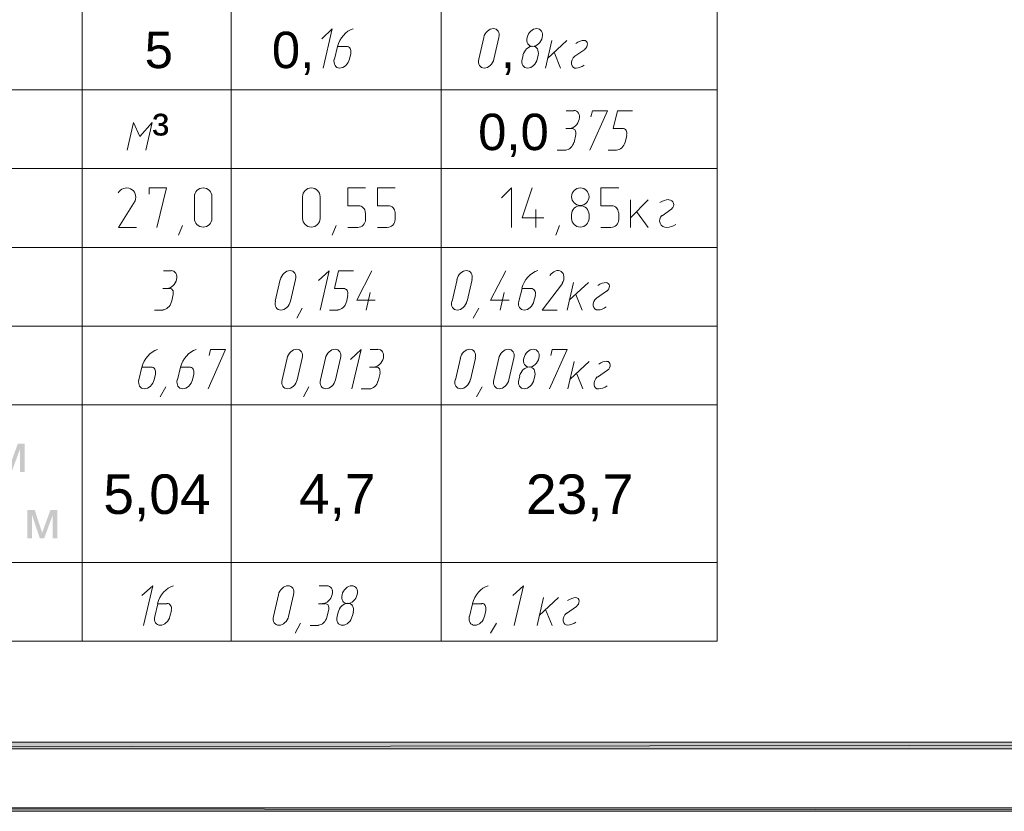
# Model space of a CAD drawing. Header units: millimetres. Extents: x 1527433 to 14789979, y -245576 to 11310.
# Tile 99 of 135: x 1997576 to 2005076, y -65658 to -59629. Entities that reach past the tile are written whole.
import ezdxf

# ---------------------------------------------------------------- set-up
doc = ezdxf.new("R2010")
doc.units = ezdxf.units.MM
doc.styles.get("Standard").update_dxf_attribs({"font": 'isocpeur.ttf', "height": 250})

msp = doc.modelspace()

# ---------------------------------------------------------------- hatches: boundary and pattern name
h = msp.add_hatch(color=7)
h.paths.add_polyline_path([(2024622.617, -35960.929), (2024599.333, -35982.095), (2024622.617, -65655.645)])
h.paths.add_polyline_path([(2024599.333, -35982.095), (2024622.617, -65655.645), (2024599.333, -65630.245)])
h.paths.add_polyline_path([(2024622.617, -65655.645), (2024599.333, -65630.245), (2024622.617, -65657.762)])
h.paths.add_polyline_path([(2024599.333, -65630.245), (2024622.617, -65657.762), (1982651.233, -65630.245)])
h.paths.add_polyline_path([(2024622.617, -65657.762), (1982651.233, -65630.245), (1982625.833, -65657.762)])
h.paths.add_polyline_path([(1982651.233, -65630.245), (1982625.833, -65657.762)])
h = msp.add_hatch(color=7)
h.paths.add_polyline_path([(2024099.8, -65130.712), (2024150.6, -65181.512), (2024099.8, -36481.629)])
h.paths.add_polyline_path([(2024150.6, -65181.512), (2024099.8, -36481.629), (2024150.6, -36432.945)])
h.paths.add_polyline_path([(2024099.8, -36481.629), (2024150.6, -36432.945), (1984651.483, -36481.629)])
h.paths.add_polyline_path([(2024150.6, -36432.945), (1984651.483, -36481.629), (1984600.683, -36432.945)])
h.paths.add_polyline_path([(1984651.483, -36481.629), (1984600.683, -36432.945), (1984651.483, -65130.712)])
h.paths.add_polyline_path([(1984600.683, -36432.945), (1984651.483, -65130.712), (1984600.683, -65181.512)])
h.paths.add_polyline_path([(1984651.483, -65130.712), (1984600.683, -65181.512), (2024099.8, -65130.712)])
h.paths.add_polyline_path([(1984600.683, -65181.512), (2024099.8, -65130.712), (2024150.6, -65181.512)])
h = msp.add_hatch(color=7)
h.dxf.hatch_style = 2
h.paths.add_polyline_path([(1997385.679, -62857.456), (1997442.619, -62857.456), (1997499.34, -63030.207), (1997562.343, -62857.456), (1997614.984, -62857.456), (1997614.984, -63073.312), (1997578.384, -63073.312), (1997578.384, -62899.514), (1997514.553, -63073.312), (1997481.811, -63073.312), (1997421.453, -62891.19), (1997421.453, -63073.312), (1997385.679, -63073.312)])
h = msp.add_hatch(color=7)
h.dxf.hatch_style = 2
h.paths.add_polyline_path([(1997633.667, -63363.339), (1997690.608, -63363.339), (1997747.328, -63536.09), (1997810.332, -63363.339), (1997862.973, -63363.339), (1997862.973, -63579.195), (1997826.372, -63579.195), (1997826.372, -63405.397), (1997762.541, -63579.195), (1997729.799, -63579.195), (1997669.441, -63397.074), (1997669.441, -63579.195), (1997633.667, -63579.195)])

# ---------------------------------------------------------------- linework, layer by layer
at = {"color": 7, "lineweight": 0}
for points in [[(1998052.1, -53861.579), (1998052.1, -64362.362)], [(1999186.633, -64362.362), (1999186.633, -53861.579)], [(2000786.833, -64362.362), (2000786.833, -53861.579)], [(2002888.683, -64362.362), (2002888.683, -53861.579)], [(1999887.25, -59997.795), (1999957.1, -59697.229), (1999876.667, -59773.429)], [(2000116.585, -59697.913), (2000096.134, -59706.024), (2000076.615, -59717.336), (2000058.335, -59731.502), (2000041.602, -59748.175), (2000026.726, -59767.01), (2000014.013, -59787.659), (2000003.774, -59809.778), (1999996.315, -59833.018)], [(2001226.714, -59763.78), (2001228.734, -59750.038), (2001228.34, -59737.243), (2001225.701, -59725.67), (2001220.987, -59715.591), (2001214.365, -59707.282), (2001206.005, -59701.015), (2001196.074, -59697.064), (2001184.743, -59695.704), (2001172.768, -59697.114), (2001160.99, -59701.111), (2001149.707, -59707.42), (2001139.214, -59715.766), (2001129.807, -59725.875), (2001121.783, -59737.471), (2001115.439, -59750.28), (2001111.069, -59764.027)], [(2001556.914, -59763.78), (2001558.934, -59750.038), (2001558.54, -59737.243), (2001555.902, -59725.67), (2001551.187, -59715.591), (2001544.565, -59707.282), (2001536.205, -59701.015), (2001526.274, -59697.064), (2001514.943, -59695.704), (2001502.968, -59697.114), (2001491.19, -59701.111), (2001479.907, -59707.42), (2001469.414, -59715.766), (2001460.007, -59725.875), (2001451.983, -59737.471), (2001445.639, -59750.28), (2001441.269, -59764.027)], [(2001110.683, -59764.962), (2001072.583, -59930.062)], [(2001189, -59930.062), (2001227.1, -59764.962)], [(2001441.269, -59764.027), (2001439.249, -59777.77), (2001439.643, -59790.564), (2001442.282, -59802.138), (2001446.996, -59812.216), (2001453.618, -59820.525), (2001461.979, -59826.792), (2001471.909, -59830.743), (2001483.24, -59832.104), (2001495.215, -59830.693), (2001506.993, -59826.696), (2001518.276, -59820.387), (2001528.77, -59812.041), (2001538.176, -59801.932), (2001546.2, -59790.336), (2001552.545, -59777.527), (2001556.914, -59763.78)], [(1999997.317, -59832.695), (1999974.033, -59930.062)], [(2000067.167, -59832.695), (1999997.317, -59832.695)], [(2000097.681, -59884.37), (2000099.249, -59873.825), (2000098.967, -59864.01), (2000096.964, -59855.135), (2000093.37, -59847.411), (2000088.313, -59841.046), (2000081.921, -59836.251), (2000074.324, -59833.236), (2000065.65, -59832.209)], [(2001525.164, -59899.247), (2001527.184, -59885.504), (2001526.79, -59872.71), (2001524.152, -59861.136), (2001519.437, -59851.058), (2001512.815, -59842.749), (2001504.455, -59836.482), (2001494.524, -59832.531), (2001483.193, -59831.17), (2001471.218, -59832.581), (2001459.44, -59836.578), (2001448.157, -59842.887), (2001437.664, -59851.233), (2001428.257, -59861.342), (2001420.233, -59872.938), (2001413.889, -59885.747), (2001409.519, -59899.494)], [(2001629.267, -59788.245), (2001580.583, -59997.795)], [(2001597.517, -59923.712), (2001743.567, -59788.245)], [(2001876.123, -59786.284), (2001860.437, -59788.101), (2001844.616, -59792.538), (2001828.924, -59799.499), (2001813.622, -59808.889)], [(2001880.355, -59853.308), (2001889.273, -59845.129), (2001895.881, -59835.015), (2001899.78, -59823.774), (2001900.572, -59812.217), (2001898.059, -59801.751), (2001892.644, -59793.585), (2001884.827, -59788.232), (2001875.112, -59786.205)], [(2000088.333, -59930.062), (2000098.917, -59885.612)], [(2001411.25, -59900.429), (2001404.9, -59930.062)], [(2001519.2, -59930.062), (2001525.55, -59900.429)], [(2001694.883, -59997.795), (2001646.2, -59877.145)], [(2001804.554, -59907.141), (2001792.933, -59919.787), (2001784.563, -59934.601), (2001779.921, -59950.458), (2001779.482, -59966.235), (2001783.433, -59980.058), (2001791.183, -59990.395), (2001802.052, -59996.641), (2001815.356, -59998.186)], [(2001881.15, -59855.979), (2001804.95, -59906.779)], [(1999972.303, -59929.127), (1999970.283, -59942.87), (1999970.677, -59955.664), (1999973.315, -59967.238), (1999978.03, -59977.316), (1999984.652, -59985.625), (1999993.012, -59991.892), (2000002.942, -59995.843), (2000014.274, -59997.204), (2000026.249, -59995.793), (2000038.026, -59991.796), (2000049.31, -59985.487), (2000059.803, -59977.141), (2000069.21, -59967.032), (2000077.233, -59955.436), (2000083.578, -59942.627), (2000087.947, -59928.88)], [(2001072.969, -59929.127), (2001070.949, -59942.87), (2001071.343, -59955.664), (2001073.982, -59967.238), (2001078.696, -59977.316), (2001085.318, -59985.625), (2001093.679, -59991.892), (2001103.609, -59995.843), (2001114.94, -59997.204), (2001126.915, -59995.793), (2001138.693, -59991.796), (2001149.976, -59985.487), (2001160.47, -59977.141), (2001169.876, -59967.032), (2001177.9, -59955.436), (2001184.245, -59942.627), (2001188.614, -59928.88)], [(2001403.169, -59929.127), (2001401.149, -59942.87), (2001401.543, -59955.664), (2001404.182, -59967.238), (2001408.896, -59977.316), (2001415.518, -59985.625), (2001423.879, -59991.892), (2001433.809, -59995.843), (2001445.14, -59997.204), (2001457.115, -59995.793), (2001468.893, -59991.796), (2001480.176, -59985.487), (2001490.67, -59977.141), (2001500.076, -59967.032), (2001508.1, -59955.436), (2001514.445, -59942.627), (2001518.814, -59928.88)], [(2001814.211, -59997.64), (2001829.897, -59995.822), (2001845.717, -59991.386), (2001861.409, -59984.425), (2001876.712, -59975.035)], [(2002888.683, -60162.895), (1985730.983, -60162.895)], [(2001796.483, -60323.762), (2001739.333, -60323.762)], [(2001764.757, -60456.52), (2001776.732, -60455.11), (2001788.51, -60451.113), (2001799.793, -60444.804), (2001810.286, -60436.458), (2001819.693, -60426.349), (2001827.717, -60414.753), (2001834.061, -60401.944), (2001838.431, -60388.197), (2001840.451, -60374.454), (2001840.057, -60361.66), (2001837.418, -60350.086), (2001832.704, -60340.008), (2001826.082, -60331.699), (2001817.721, -60325.432), (2001807.791, -60321.481), (2001796.46, -60320.12)], [(2001919.25, -60622.212), (2002052.6, -60323.762), (2001938.3, -60323.762), (2001927.717, -60368.212)], [(2002166.9, -60457.112), (2002097.05, -60457.112), (2002128.8, -60323.762), (2002243.1, -60323.762)], [(1998536.817, -60622.212), (1998585.5, -60412.662), (1998490.25, -60518.495), (1998443.683, -60412.662), (1998395, -60622.212)], [(2001785.9, -60457.112), (2001735.1, -60457.112)], [(2001811.756, -60502.407), (2001813.098, -60493.46), (2001812.872, -60485.135), (2001811.188, -60477.61), (2001808.153, -60471.062), (2001803.878, -60465.67), (2001798.471, -60461.611), (2001792.04, -60459.063), (2001784.695, -60458.204)], [(2001798.6, -60562.945), (2001813.417, -60503.679)], [(2002199.531, -60508.787), (2002201.099, -60498.241), (2002200.817, -60488.426), (2002198.814, -60479.552), (2002195.22, -60471.827), (2002190.163, -60465.463), (2002183.771, -60460.668), (2002176.174, -60457.652), (2002167.5, -60456.626)], [(2002188.067, -60562.945), (2002200.767, -60510.029)], [(2001732.695, -60622.159), (2001743.268, -60620.904), (2001753.669, -60617.363), (2001763.635, -60611.78), (2001772.905, -60604.397), (2001781.218, -60595.458), (2001788.31, -60585.206), (2001793.921, -60573.883), (2001797.789, -60561.733)], [(2002122.162, -60622.159), (2002132.735, -60620.904), (2002143.136, -60617.363), (2002153.102, -60611.78), (2002162.372, -60604.397), (2002170.684, -60595.458), (2002177.777, -60585.206), (2002183.388, -60573.883), (2002187.256, -60561.733)], [(2001669.483, -60622.212), (2001735.1, -60622.212)], [(2002058.95, -60622.212), (2002122.45, -60622.212)], [(2002888.683, -60761.912), (1985730.983, -60761.912)], [(1998455.253, -61008.041), (1998459.282, -60994.743), (1998460.631, -60981.302), (1998459.435, -60968.061), (1998455.824, -60955.361), (1998449.933, -60943.546), (1998441.893, -60932.957), (1998431.838, -60923.937), (1998419.9, -60916.827), (1998406.812, -60912.16), (1998393.452, -60910.162), (1998380.168, -60910.717), (1998367.309, -60913.709), (1998355.223, -60919.023), (1998344.258, -60926.541), (1998334.762, -60936.148), (1998327.083, -60947.729)], [(1998621.483, -61210.645), (1998695.567, -60910.079), (1998562.217, -60910.079), (1998562.217, -60956.645)], [(1999040.583, -60976.754), (1999039.229, -60963.316), (1999035.344, -60950.801), (1999029.196, -60939.475), (1999021.055, -60929.607), (1999011.187, -60921.466), (1998999.861, -60915.318), (1998987.346, -60911.433), (1998973.908, -60910.079), (1998960.471, -60911.433), (1998947.955, -60915.318), (1998936.63, -60921.466), (1998926.762, -60929.607), (1998918.62, -60939.475), (1998912.473, -60950.801), (1998908.588, -60963.316), (1998907.233, -60976.754)], [(1999863.967, -60976.754), (1999862.612, -60963.316), (1999858.727, -60950.801), (1999852.58, -60939.475), (1999844.438, -60929.607), (1999834.57, -60921.466), (1999823.245, -60915.318), (1999810.729, -60911.433), (1999797.292, -60910.079), (1999783.854, -60911.433), (1999771.339, -60915.318), (1999760.013, -60921.466), (1999750.145, -60929.607), (1999742.004, -60939.475), (1999735.856, -60950.801), (1999731.971, -60963.316), (1999730.617, -60976.754)], [(2000158.183, -61045.545), (2000075.633, -61045.545), (2000075.633, -60910.079), (2000211.1, -60910.079)], [(2000384.667, -61045.545), (2000302.117, -61045.545), (2000302.117, -60910.079), (2000437.583, -60910.079)], [(2001322.35, -61210.645), (2001322.35, -60910.079), (2001246.15, -60986.279)], [(2001404.9, -61136.562), (2001478.983, -60910.079)], [(2001912.9, -60976.754), (2001911.545, -60963.316), (2001907.66, -60950.801), (2001901.513, -60939.475), (2001893.371, -60929.607), (2001883.504, -60921.466), (2001872.178, -60915.318), (2001859.662, -60911.433), (2001846.225, -60910.079), (2001832.788, -60911.433), (2001820.272, -60915.318), (2001808.946, -60921.466), (2001799.079, -60929.607), (2001790.937, -60939.475), (2001784.79, -60950.801), (2001780.905, -60963.316), (2001779.55, -60976.754)], [(2002086.467, -61045.545), (2002003.917, -61045.545), (2002003.917, -60910.079), (2002139.383, -60910.079)], [(1998456.383, -61007.445), (1998329.383, -61210.645), (1998464.85, -61210.645)], [(1998907.233, -60977.812), (1998907.233, -61142.912)], [(1999040.583, -61142.912), (1999040.583, -60977.812)], [(1999730.617, -60977.812), (1999730.617, -61142.912)], [(1999866.083, -61142.912), (1999866.083, -60977.812)], [(2000208.983, -61097.404), (2000207.93, -61086.952), (2000204.908, -61077.218), (2000200.127, -61068.409), (2000193.794, -61060.734), (2000186.12, -61054.402), (2000177.311, -61049.621), (2000167.576, -61046.599), (2000157.125, -61045.545)], [(2000435.467, -61097.404), (2000434.413, -61086.952), (2000431.391, -61077.218), (2000426.61, -61068.409), (2000420.278, -61060.734), (2000412.603, -61054.402), (2000403.794, -61049.621), (2000394.06, -61046.599), (2000383.608, -61045.545)], [(2001779.55, -60976.754), (2001780.905, -60990.191), (2001784.79, -61002.707), (2001790.937, -61014.032), (2001799.079, -61023.9), (2001808.946, -61032.042), (2001820.272, -61038.189), (2001832.788, -61042.074), (2001846.225, -61043.429), (2001859.662, -61042.074), (2001872.178, -61038.189), (2001883.504, -61032.042), (2001893.371, -61023.9), (2001901.513, -61014.032), (2001907.66, -61002.707), (2001911.545, -60990.191), (2001912.9, -60976.754)], [(2001912.9, -61112.22), (2001911.545, -61098.783), (2001907.66, -61086.267), (2001901.513, -61074.942), (2001893.371, -61065.074), (2001883.504, -61056.932), (2001872.178, -61050.785), (2001859.662, -61046.9), (2001846.225, -61045.545), (2001832.788, -61046.9), (2001820.272, -61050.785), (2001808.946, -61056.932), (2001799.079, -61065.074), (2001790.937, -61074.942), (2001784.79, -61086.267), (2001780.905, -61098.783), (2001779.55, -61112.22)], [(2002137.267, -61097.404), (2002136.213, -61086.952), (2002133.191, -61077.218), (2002128.41, -61068.409), (2002122.078, -61060.734), (2002114.403, -61054.402), (2002105.594, -61049.621), (2002095.86, -61046.599), (2002085.408, -61045.545)], [(2002228.283, -61136.562), (2002363.75, -61001.095)], [(2002228.283, -61001.095), (2002228.283, -61210.645)], [(2002520.548, -60999.016), (2002502.53, -61000.809), (2002485.071, -61005.224), (2002468.454, -61012.168), (2002452.963, -61021.544)], [(2002543.524, -61067.876), (2002551.699, -61059.509), (2002556.772, -61049.266), (2002558.485, -61037.965), (2002556.582, -61026.423), (2002551.179, -61016.048), (2002543.028, -61008.035), (2002532.824, -61002.885), (2002521.264, -61001.096)], [(2000211.1, -61151.379), (2000211.1, -61098.462)], [(2000437.583, -61151.379), (2000437.583, -61098.462)], [(2001508.617, -61075.179), (2001508.617, -61210.645)], [(2001779.55, -61113.279), (2001779.55, -61142.912)], [(2001915.017, -61142.912), (2001915.017, -61113.279)], [(2002139.383, -61151.379), (2002139.383, -61098.462)], [(2002363.75, -61210.645), (2002274.85, -61089.995)], [(2002467.71, -61120.233), (2002457.553, -61132.727), (2002451.803, -61147.384), (2002450.709, -61163.09), (2002454.523, -61178.733), (2002462.946, -61192.456), (2002474.868, -61202.739), (2002489.325, -61208.975), (2002505.348, -61210.561)], [(2002543.667, -61068.829), (2002469.583, -61121.745)], [(1998816.217, -61195.829), (1998786.583, -61269.912)], [(1998907.233, -61141.854), (1998908.588, -61155.291), (1998912.473, -61167.807), (1998918.62, -61179.132), (1998926.762, -61189), (1998936.63, -61197.142), (1998947.955, -61203.289), (1998960.471, -61207.174), (1998973.908, -61208.529), (1998987.346, -61207.174), (1998999.861, -61203.289), (1999011.187, -61197.142), (1999021.055, -61189), (1999029.196, -61179.132), (1999035.344, -61167.807), (1999039.229, -61155.291), (1999040.583, -61141.854)], [(1999730.617, -61141.854), (1999731.971, -61155.291), (1999735.856, -61167.807), (1999742.004, -61179.132), (1999750.145, -61189), (1999760.013, -61197.142), (1999771.339, -61203.289), (1999783.854, -61207.174), (1999797.292, -61208.529), (1999810.729, -61207.174), (1999823.245, -61203.289), (1999834.57, -61197.142), (1999844.438, -61189), (1999852.58, -61179.132), (1999858.727, -61167.807), (1999862.612, -61155.291), (1999863.967, -61141.854)], [(1999986.733, -61195.829), (1999957.1, -61269.912)], [(2000150.775, -61210.645), (2000162.933, -61209.42), (2000174.256, -61205.905), (2000184.503, -61200.343), (2000193.431, -61192.977), (2000200.797, -61184.049), (2000206.359, -61173.801), (2000209.874, -61162.478), (2000211.1, -61150.32)], [(2000375.142, -61210.645), (2000387.299, -61209.42), (2000398.623, -61205.905), (2000408.87, -61200.343), (2000417.798, -61192.977), (2000425.164, -61184.049), (2000430.726, -61173.801), (2000434.241, -61162.478), (2000435.467, -61150.32)], [(2001570, -61136.562), (2001404.9, -61136.562)], [(2001688.533, -61195.829), (2001658.9, -61269.912)], [(2001779.55, -61141.854), (2001780.905, -61155.291), (2001784.79, -61167.807), (2001790.937, -61179.132), (2001799.079, -61189), (2001808.946, -61197.142), (2001820.272, -61203.289), (2001832.788, -61207.174), (2001846.225, -61208.529), (2001859.662, -61207.174), (2001872.178, -61203.289), (2001883.504, -61197.142), (2001893.371, -61189), (2001901.513, -61179.132), (2001907.66, -61167.807), (2001911.545, -61155.291), (2001912.9, -61141.854)], [(2002079.058, -61210.645), (2002091.216, -61209.42), (2002102.54, -61205.905), (2002112.787, -61200.343), (2002121.715, -61192.977), (2002129.081, -61184.049), (2002134.643, -61173.801), (2002138.158, -61162.478), (2002139.383, -61150.32)], [(2002505.402, -61210.608), (2002523.42, -61208.815), (2002540.879, -61204.4), (2002557.496, -61197.456), (2002572.987, -61188.08)], [(2000075.633, -61210.645), (2000151.833, -61210.645)], [(2000302.117, -61210.645), (2000376.2, -61210.645)], [(2002003.917, -61210.645), (2002080.117, -61210.645)], [(2002888.683, -61363.045), (1985730.983, -61363.045)], [(1998729.433, -61540.845), (1998672.283, -61540.845)], [(1998697.707, -61675.72), (1998709.682, -61674.31), (1998721.46, -61670.313), (1998732.743, -61664.004), (1998743.236, -61655.658), (1998752.643, -61645.549), (1998760.667, -61633.953), (1998767.011, -61621.144), (1998771.381, -61607.397), (1998773.401, -61593.654), (1998773.007, -61580.86), (1998770.368, -61569.286), (1998765.654, -61559.208), (1998759.032, -61550.899), (1998750.671, -61544.632), (1998740.741, -61540.681), (1998729.41, -61539.32)], [(1999677.314, -61607.397), (1999679.334, -61593.654), (1999678.94, -61580.86), (1999676.302, -61569.286), (1999671.587, -61559.208), (1999664.965, -61550.899), (1999656.605, -61544.632), (1999646.674, -61540.681), (1999635.343, -61539.32), (1999623.368, -61540.731), (1999611.59, -61544.728), (1999600.307, -61551.037), (1999589.814, -61559.383), (1999580.407, -61569.492), (1999572.383, -61581.088), (1999566.039, -61593.897), (1999561.669, -61607.644)], [(1999866.083, -61841.412), (1999933.817, -61540.845), (1999853.383, -61614.929)], [(2000043.883, -61676.312), (1999974.033, -61676.312), (2000005.783, -61540.845), (2000120.083, -61540.845)], [(2000143.367, -61765.212), (2000259.783, -61540.845)], [(2001021.397, -61607.397), (2001023.417, -61593.654), (2001023.024, -61580.86), (2001020.385, -61569.286), (2001015.67, -61559.208), (2001009.048, -61550.899), (2001000.688, -61544.632), (2000990.758, -61540.681), (2000979.426, -61539.32), (2000967.451, -61540.731), (2000955.674, -61544.728), (2000944.39, -61551.037), (2000933.897, -61559.383), (2000924.491, -61569.492), (2000916.467, -61581.088), (2000910.122, -61593.897), (2000905.753, -61607.644)], [(2001163.6, -61765.212), (2001280.017, -61540.845)], [(2001522.051, -61539.413), (2001501.601, -61547.524), (2001482.081, -61558.836), (2001463.801, -61573.002), (2001447.069, -61589.675), (2001432.192, -61608.51), (2001419.48, -61629.159), (2001409.24, -61651.278), (2001401.782, -61674.518)], [(2001709.2, -61636.587), (2001715.627, -61623.411), (2001719.822, -61610.088), (2001721.819, -61596.959), (2001721.655, -61584.362), (2001719.361, -61572.636), (2001714.974, -61562.122), (2001708.527, -61553.16), (2001700.054, -61546.088), (2001690.055, -61541.435), (2001679.22, -61539.427), (2001667.869, -61539.951), (2001656.322, -61542.891), (2001644.901, -61548.134), (2001633.926, -61555.565), (2001623.718, -61565.071), (2001614.597, -61576.536)], [(1999561.283, -61608.579), (1999523.183, -61773.679)], [(1999639.6, -61773.679), (1999677.7, -61608.579)], [(2000907.483, -61608.579), (2000869.383, -61773.679)], [(2000983.683, -61773.679), (2001021.783, -61608.579)], [(2001709.7, -61638.212), (2001555.183, -61841.412), (2001669.483, -61841.412)], [(2001794.367, -61629.745), (2001745.683, -61841.412)], [(2001762.617, -61765.212), (2001908.667, -61629.745)], [(2002043.339, -61629.901), (2002027.653, -61631.718), (2002011.833, -61636.155), (2001996.141, -61643.116), (2001980.838, -61652.506)], [(2002047.571, -61696.925), (2002056.49, -61688.746), (2002063.098, -61678.632), (2002066.997, -61667.391), (2002067.789, -61655.834), (2002065.276, -61645.367), (2002059.86, -61637.202), (2002052.044, -61631.849), (2002042.328, -61629.821)], [(1998716.733, -61676.312), (1998665.933, -61676.312)], [(1998744.706, -61719.49), (1998746.048, -61710.543), (1998745.822, -61702.218), (1998744.138, -61694.693), (1998741.103, -61688.145), (1998736.828, -61682.753), (1998731.421, -61678.694), (1998724.99, -61676.146), (1998717.645, -61675.287)], [(1998731.55, -61780.029), (1998746.367, -61720.762)], [(2000074.398, -61727.987), (2000075.965, -61717.441), (2000075.684, -61707.626), (2000073.681, -61698.752), (2000070.087, -61691.027), (2000065.029, -61684.663), (2000058.638, -61679.868), (2000051.04, -61676.852), (2000042.367, -61675.826)], [(2000247.083, -61705.945), (2000215.333, -61841.412)], [(2001267.317, -61705.945), (2001235.567, -61841.412)], [(2001402.783, -61676.312), (2001379.5, -61773.679)], [(2001472.633, -61676.312), (2001402.783, -61676.312)], [(2001503.148, -61727.987), (2001504.715, -61717.441), (2001504.434, -61707.626), (2001502.431, -61698.752), (2001498.837, -61691.027), (2001493.779, -61684.663), (2001487.388, -61679.868), (2001479.79, -61676.852), (2001471.117, -61675.826)], [(2001859.983, -61841.412), (2001811.3, -61720.762)], [(2002046.25, -61697.479), (2001970.05, -61750.395)], [(1998665.645, -61839.242), (1998676.218, -61837.987), (1998686.619, -61834.446), (1998696.585, -61828.863), (1998705.855, -61821.481), (1998714.168, -61812.542), (1998721.26, -61802.289), (1998726.871, -61790.967), (1998730.739, -61778.817)], [(1999523.569, -61772.744), (1999521.549, -61786.486), (1999521.943, -61799.281), (1999524.582, -61810.854), (1999529.296, -61820.932), (1999535.918, -61829.242), (1999544.279, -61835.509), (1999554.209, -61839.46), (1999565.54, -61840.82), (1999577.515, -61839.41), (1999589.293, -61835.413), (1999600.576, -61829.104), (1999611.07, -61820.758), (1999620.476, -61810.649), (1999628.5, -61799.053), (1999634.845, -61786.244), (1999639.214, -61772.497)], [(1999999.145, -61839.242), (2000009.718, -61837.987), (2000020.119, -61834.446), (2000030.085, -61828.863), (2000039.355, -61821.481), (2000047.668, -61812.542), (2000054.76, -61802.289), (2000060.371, -61790.967), (2000064.239, -61778.817)], [(2000065.05, -61780.029), (2000075.633, -61729.229)], [(2000285.183, -61765.212), (2000143.367, -61765.212)], [(2000867.653, -61772.744), (2000865.633, -61786.486), (2000866.027, -61799.281), (2000868.665, -61810.854), (2000873.38, -61820.932), (2000880.002, -61829.242), (2000888.362, -61835.509), (2000898.292, -61839.46), (2000909.624, -61840.82), (2000921.599, -61839.41), (2000933.376, -61835.413), (2000944.66, -61829.104), (2000955.153, -61820.758), (2000964.56, -61810.649), (2000972.583, -61799.053), (2000978.928, -61786.244), (2000983.297, -61772.497)], [(2001305.417, -61765.212), (2001163.6, -61765.212)], [(2001377.769, -61772.744), (2001375.749, -61786.486), (2001376.143, -61799.281), (2001378.782, -61810.854), (2001383.496, -61820.932), (2001390.118, -61829.242), (2001398.479, -61835.509), (2001408.409, -61839.46), (2001419.74, -61840.82), (2001431.715, -61839.41), (2001443.493, -61835.413), (2001454.776, -61829.104), (2001465.27, -61820.758), (2001474.676, -61810.649), (2001482.7, -61799.053), (2001489.045, -61786.244), (2001493.414, -61772.497)], [(2001493.8, -61773.679), (2001504.383, -61729.229)], [(2001969.654, -61748.641), (2001958.033, -61761.287), (2001949.663, -61776.101), (2001945.021, -61791.958), (2001944.582, -61807.735), (2001948.533, -61821.558), (2001956.283, -61831.895), (2001967.152, -61838.141), (2001980.457, -61839.686)], [(1998602.433, -61841.412), (1998665.933, -61841.412)], [(1999728.5, -61826.595), (1999686.167, -61900.679)], [(1999935.933, -61841.412), (1999999.433, -61841.412)], [(2001074.7, -61826.595), (2001030.25, -61900.679)], [(2001981.427, -61839.14), (2001997.113, -61837.322), (2002012.934, -61832.886), (2002028.626, -61825.925), (2002043.928, -61816.535)], [(1998626.451, -62140.546), (1998606.001, -62148.658), (1998586.481, -62159.969), (1998568.201, -62174.135), (1998551.469, -62190.809), (1998536.592, -62209.643), (1998523.88, -62230.293), (1998513.64, -62252.411), (1998506.182, -62275.652)], [(1998920.668, -62140.546), (1998900.217, -62148.658), (1998880.698, -62159.969), (1998862.418, -62174.135), (1998845.685, -62190.809), (1998830.809, -62209.643), (1998818.097, -62230.293), (1998807.857, -62252.411), (1998800.398, -62275.652)], [(1999010.95, -62440.429), (1999144.3, -62139.862), (1999030, -62139.862), (1999019.417, -62186.429)], [(1999728.114, -62206.413), (1999730.134, -62192.671), (1999729.74, -62179.876), (1999727.102, -62168.303), (1999722.387, -62158.225), (1999715.765, -62149.915), (1999707.405, -62143.648), (1999697.474, -62139.698), (1999686.143, -62138.337), (1999674.168, -62139.747), (1999662.39, -62143.745), (1999651.107, -62150.054), (1999640.614, -62158.4), (1999631.207, -62168.508), (1999623.183, -62180.104), (1999616.839, -62192.913), (1999612.469, -62206.661)], [(2000020.214, -62206.413), (2000022.234, -62192.671), (2000021.84, -62179.876), (2000019.202, -62168.303), (2000014.487, -62158.225), (2000007.865, -62149.915), (1999999.505, -62143.648), (1999989.574, -62139.698), (1999978.243, -62138.337), (1999966.268, -62139.747), (1999954.49, -62143.745), (1999943.207, -62150.054), (1999932.714, -62158.4), (1999923.307, -62168.508), (1999915.283, -62180.104), (1999908.939, -62192.913), (1999904.569, -62206.661)], [(2000107.383, -62440.429), (2000177.233, -62139.862), (2000096.8, -62216.062)], [(2000304.233, -62139.862), (2000247.083, -62139.862)], [(2000272.507, -62274.737), (2000284.482, -62273.326), (2000296.26, -62269.329), (2000307.543, -62263.02), (2000318.036, -62254.674), (2000327.443, -62244.566), (2000335.467, -62232.969), (2000341.811, -62220.16), (2000346.181, -62206.413), (2000348.201, -62192.671), (2000347.807, -62179.876), (2000345.168, -62168.303), (2000340.454, -62158.225), (2000333.832, -62149.915), (2000325.471, -62143.648), (2000315.541, -62139.698), (2000304.21, -62138.337)], [(2001046.797, -62206.413), (2001048.817, -62192.671), (2001048.424, -62179.876), (2001045.785, -62168.303), (2001041.07, -62158.225), (2001034.448, -62149.915), (2001026.088, -62143.648), (2001016.158, -62139.698), (2001004.826, -62138.337), (2000992.851, -62139.747), (2000981.074, -62143.745), (2000969.79, -62150.054), (2000959.297, -62158.4), (2000949.891, -62168.508), (2000941.867, -62180.104), (2000935.522, -62192.913), (2000931.153, -62206.661)], [(2001341.014, -62206.413), (2001343.034, -62192.671), (2001342.64, -62179.876), (2001340.002, -62168.303), (2001335.287, -62158.225), (2001328.665, -62149.915), (2001320.305, -62143.648), (2001310.374, -62139.698), (2001299.043, -62138.337), (2001287.068, -62139.747), (2001275.29, -62143.745), (2001264.007, -62150.054), (2001253.514, -62158.4), (2001244.107, -62168.508), (2001236.083, -62180.104), (2001229.739, -62192.913), (2001225.369, -62206.661)], [(2001531.514, -62206.413), (2001533.534, -62192.671), (2001533.14, -62179.876), (2001530.502, -62168.303), (2001525.787, -62158.225), (2001519.165, -62149.915), (2001510.805, -62143.648), (2001500.874, -62139.698), (2001489.543, -62138.337), (2001477.568, -62139.747), (2001465.79, -62143.745), (2001454.507, -62150.054), (2001444.014, -62158.4), (2001434.607, -62168.508), (2001426.583, -62180.104), (2001420.239, -62192.913), (2001415.869, -62206.661)], [(2001612.333, -62440.429), (2001745.683, -62139.862), (2001631.383, -62139.862), (2001620.8, -62186.429)], [(1999614.2, -62207.595), (1999576.1, -62372.695)], [(1999690.4, -62372.695), (1999728.5, -62207.595)], [(1999906.3, -62207.595), (1999868.2, -62372.695)], [(1999982.5, -62372.695), (2000020.6, -62207.595)], [(2000932.883, -62207.595), (2000894.783, -62372.695)], [(2001009.083, -62372.695), (2001047.183, -62207.595)], [(2001227.1, -62207.595), (2001189, -62372.695)], [(2001303.3, -62372.695), (2001341.4, -62207.595)], [(2001415.869, -62206.661), (2001413.849, -62220.403), (2001414.243, -62233.197), (2001416.882, -62244.771), (2001421.596, -62254.849), (2001428.218, -62263.159), (2001436.579, -62269.426), (2001446.509, -62273.376), (2001457.84, -62274.737), (2001469.815, -62273.326), (2001481.593, -62269.329), (2001492.876, -62263.02), (2001503.37, -62254.674), (2001512.776, -62244.566), (2001520.8, -62232.969), (2001527.145, -62220.16), (2001531.514, -62206.413)], [(2001800.717, -62230.879), (2001752.033, -62440.429)], [(2001768.967, -62366.345), (2001915.017, -62230.879)], [(2002049.689, -62228.917), (2002034.003, -62230.735), (2002018.183, -62235.171), (2002002.491, -62242.132), (2001987.188, -62251.522)], [(2002053.921, -62298.058), (2002062.84, -62289.879), (2002069.448, -62279.765), (2002073.347, -62268.524), (2002074.139, -62256.967), (2002071.626, -62246.501), (2002066.21, -62238.335), (2002058.394, -62232.982), (2002048.678, -62230.955)], [(1998507.183, -62275.329), (1998483.9, -62372.695)], [(1998577.033, -62275.329), (1998507.183, -62275.329)], [(1998609.664, -62327.003), (1998611.232, -62316.458), (1998610.95, -62306.643), (1998608.948, -62297.768), (1998605.353, -62290.044), (1998600.296, -62283.68), (1998593.904, -62278.885), (1998586.307, -62275.869), (1998577.633, -62274.843)], [(1998801.4, -62275.329), (1998778.117, -62372.695)], [(1998871.25, -62275.329), (1998801.4, -62275.329)], [(1998901.764, -62327.003), (1998903.332, -62316.458), (1998903.05, -62306.643), (1998901.048, -62297.768), (1998897.453, -62290.044), (1998892.396, -62283.68), (1998886.004, -62278.885), (1998878.407, -62275.869), (1998869.733, -62274.843)], [(2000291.533, -62275.329), (2000240.733, -62275.329)], [(2000319.506, -62318.507), (2000320.848, -62309.56), (2000320.622, -62301.235), (2000318.938, -62293.71), (2000315.903, -62287.162), (2000311.628, -62281.77), (2000306.221, -62277.711), (2000299.79, -62275.163), (2000292.445, -62274.304)], [(2000306.35, -62381.162), (2000321.167, -62319.779)], [(2001499.764, -62341.88), (2001501.784, -62328.138), (2001501.39, -62315.343), (2001498.752, -62303.77), (2001494.037, -62293.691), (2001487.415, -62285.382), (2001479.055, -62279.115), (2001469.124, -62275.164), (2001457.793, -62273.804), (2001445.818, -62275.214), (2001434.04, -62279.211), (2001422.757, -62285.52), (2001412.264, -62293.866), (2001402.857, -62303.975), (2001394.833, -62315.571), (2001388.489, -62328.38), (2001384.119, -62342.127)], [(2001866.333, -62440.429), (2001817.65, -62319.779)], [(2002052.6, -62298.612), (2001976.4, -62351.529)], [(1998484.286, -62371.761), (1998482.266, -62385.503), (1998482.66, -62398.297), (1998485.298, -62409.871), (1998490.013, -62419.949), (1998496.635, -62428.259), (1998504.996, -62434.526), (1998514.926, -62438.476), (1998526.257, -62439.837), (1998538.232, -62438.426), (1998550.01, -62434.429), (1998561.293, -62428.12), (1998571.786, -62419.774), (1998581.193, -62409.666), (1998589.217, -62398.069), (1998595.561, -62385.26), (1998599.931, -62371.513)], [(1998600.317, -62372.695), (1998610.9, -62328.245)], [(1998776.386, -62371.761), (1998774.366, -62385.503), (1998774.76, -62398.297), (1998777.398, -62409.871), (1998782.113, -62419.949), (1998788.735, -62428.259), (1998797.096, -62434.526), (1998807.026, -62438.476), (1998818.357, -62439.837), (1998830.332, -62438.426), (1998842.11, -62434.429), (1998853.393, -62428.12), (1998863.886, -62419.774), (1998873.293, -62409.666), (1998881.317, -62398.069), (1998887.661, -62385.26), (1998892.031, -62371.513)], [(1998892.417, -62372.695), (1998903, -62328.245)], [(1999574.369, -62371.761), (1999572.349, -62385.503), (1999572.743, -62398.297), (1999575.382, -62409.871), (1999580.096, -62419.949), (1999586.718, -62428.259), (1999595.079, -62434.526), (1999605.009, -62438.476), (1999616.34, -62439.837), (1999628.315, -62438.426), (1999640.093, -62434.429), (1999651.376, -62428.12), (1999661.87, -62419.774), (1999671.276, -62409.666), (1999679.3, -62398.069), (1999685.645, -62385.26), (1999690.014, -62371.513)], [(1999866.469, -62371.761), (1999864.449, -62385.503), (1999864.843, -62398.297), (1999867.482, -62409.871), (1999872.196, -62419.949), (1999878.818, -62428.259), (1999887.179, -62434.526), (1999897.109, -62438.476), (1999908.44, -62439.837), (1999920.415, -62438.426), (1999932.193, -62434.429), (1999943.476, -62428.12), (1999953.97, -62419.774), (1999963.376, -62409.666), (1999971.4, -62398.069), (1999977.745, -62385.26), (1999982.114, -62371.513)], [(2000240.445, -62440.376), (2000251.018, -62439.12), (2000261.419, -62435.58), (2000271.385, -62429.996), (2000280.655, -62422.614), (2000288.968, -62413.675), (2000296.06, -62403.423), (2000301.671, -62392.1), (2000305.539, -62379.95)], [(2000893.053, -62371.761), (2000891.033, -62385.503), (2000891.427, -62398.297), (2000894.065, -62409.871), (2000898.78, -62419.949), (2000905.402, -62428.259), (2000913.762, -62434.526), (2000923.692, -62438.476), (2000935.024, -62439.837), (2000946.999, -62438.426), (2000958.776, -62434.429), (2000970.06, -62428.12), (2000980.553, -62419.774), (2000989.96, -62409.666), (2000997.983, -62398.069), (2001004.328, -62385.26), (2001008.697, -62371.513)], [(2001187.269, -62371.761), (2001185.249, -62385.503), (2001185.643, -62398.297), (2001188.282, -62409.871), (2001192.996, -62419.949), (2001199.618, -62428.259), (2001207.979, -62434.526), (2001217.909, -62438.476), (2001229.24, -62439.837), (2001241.215, -62438.426), (2001252.993, -62434.429), (2001264.276, -62428.12), (2001274.77, -62419.774), (2001284.176, -62409.666), (2001292.2, -62398.069), (2001298.545, -62385.26), (2001302.914, -62371.513)], [(2001377.769, -62371.761), (2001375.749, -62385.503), (2001376.143, -62398.297), (2001378.782, -62409.871), (2001383.496, -62419.949), (2001390.118, -62428.259), (2001398.479, -62434.526), (2001408.409, -62438.476), (2001419.74, -62439.837), (2001431.715, -62438.426), (2001443.493, -62434.429), (2001454.776, -62428.12), (2001465.27, -62419.774), (2001474.676, -62409.666), (2001482.7, -62398.069), (2001489.045, -62385.26), (2001493.414, -62371.513)], [(2001385.85, -62343.062), (2001379.5, -62372.695)], [(2001493.8, -62372.695), (2001500.15, -62343.062)], [(2001976.004, -62349.774), (2001964.383, -62362.421), (2001956.013, -62377.234), (2001951.371, -62393.091), (2001950.932, -62408.868), (2001954.883, -62422.691), (2001962.633, -62433.029), (2001973.502, -62439.274), (2001986.807, -62440.819)], [(1998689.217, -62425.612), (1998646.883, -62501.812)], [(1999779.3, -62425.612), (1999736.967, -62501.812)], [(2000177.233, -62440.429), (2000240.733, -62440.429)], [(2001100.1, -62425.612), (2001055.65, -62501.812)], [(2001987.777, -62440.273), (2002003.463, -62438.456), (2002019.284, -62434.019), (2002034.976, -62427.058), (2002050.278, -62417.668)], [(2002888.683, -62563.195), (1985730.983, -62563.195)], [(2002888.683, -63763.345), (1985730.983, -63763.345)], [(1998519.883, -64241.712), (1998589.733, -63941.145), (1998507.183, -64015.229)], [(1998747.101, -63939.713), (1998726.651, -63947.824), (1998707.131, -63959.136), (1998688.851, -63973.302), (1998672.119, -63989.975), (1998657.242, -64008.81), (1998644.53, -64029.459), (1998634.29, -64051.578), (1998626.832, -64074.818)], [(1999662.497, -64007.697), (1999664.517, -63993.954), (1999664.124, -63981.16), (1999661.485, -63969.586), (1999656.77, -63959.508), (1999650.148, -63951.199), (1999641.788, -63944.932), (1999631.858, -63940.981), (1999620.526, -63939.62), (1999608.551, -63941.031), (1999596.774, -63945.028), (1999585.49, -63951.337), (1999574.997, -63959.683), (1999565.591, -63969.792), (1999557.567, -63981.388), (1999551.222, -63994.197), (1999546.853, -64007.944)], [(1999914.767, -63941.145), (1999857.617, -63941.145)], [(1999883.04, -64076.02), (1999895.015, -64074.61), (1999906.793, -64070.613), (1999918.076, -64064.304), (1999928.569, -64055.958), (1999937.976, -64045.849), (1999946, -64034.253), (1999952.345, -64021.444), (1999956.714, -64007.697), (1999958.734, -63993.954), (1999958.34, -63981.16), (1999955.702, -63969.586), (1999950.987, -63959.508), (1999944.365, -63951.199), (1999936.005, -63944.932), (1999926.074, -63940.981), (1999914.743, -63939.62)], [(2000147.214, -64007.697), (2000149.234, -63993.954), (2000148.84, -63981.16), (2000146.202, -63969.586), (2000141.487, -63959.508), (2000134.865, -63951.199), (2000126.505, -63944.932), (2000116.574, -63940.981), (2000105.243, -63939.62), (2000093.268, -63941.031), (2000081.49, -63945.028), (2000070.207, -63951.337), (2000059.714, -63959.683), (2000050.307, -63969.792), (2000042.283, -63981.388), (2000035.939, -63994.197), (2000031.569, -64007.944)], [(2001145.285, -63939.713), (2001124.834, -63947.824), (2001105.315, -63959.136), (2001087.035, -63973.302), (2001070.302, -63989.975), (2001055.426, -64008.81), (2001042.713, -64029.459), (2001032.474, -64051.578), (2001025.015, -64074.818)], [(2001343.517, -64241.712), (2001413.367, -63941.145), (2001332.933, -64015.229)], [(1999548.583, -64008.879), (1999510.483, -64173.979)], [(1999624.783, -64173.979), (1999662.883, -64008.879)], [(2000031.569, -64007.944), (2000029.549, -64021.686), (2000029.943, -64034.481), (2000032.582, -64046.054), (2000037.296, -64056.132), (2000043.918, -64064.442), (2000052.279, -64070.709), (2000062.209, -64074.66), (2000073.54, -64076.02), (2000085.515, -64074.61), (2000097.293, -64070.613), (2000108.576, -64064.304), (2000119.069, -64055.958), (2000128.476, -64045.849), (2000136.5, -64034.253), (2000142.845, -64021.444), (2000147.214, -64007.697)], [(2001565.767, -64030.045), (2001517.083, -64241.712)], [(2001534.017, -64165.512), (2001680.067, -64030.045)], [(2001812.623, -64030.201), (2001796.937, -64032.018), (2001781.116, -64036.455), (2001765.424, -64043.416), (2001750.122, -64052.806)], [(2001816.855, -64097.225), (2001825.773, -64089.046), (2001832.381, -64078.932), (2001836.28, -64067.691), (2001837.072, -64056.134), (2001834.559, -64045.667), (2001829.144, -64037.502), (2001821.327, -64032.149), (2001811.612, -64030.121)], [(1998627.833, -64076.612), (1998606.667, -64173.979)], [(1998697.683, -64076.612), (1998627.833, -64076.612)], [(1998730.314, -64126.17), (1998731.882, -64115.625), (1998731.6, -64105.81), (1998729.598, -64096.935), (1998726.003, -64089.211), (1998720.946, -64082.846), (1998714.554, -64078.051), (1998706.957, -64075.036), (1998698.283, -64074.009)], [(1999904.183, -64076.612), (1999851.267, -64076.612)], [(1999930.04, -64119.79), (1999931.381, -64110.843), (1999931.155, -64102.518), (1999929.471, -64094.993), (1999926.437, -64088.445), (1999922.161, -64083.053), (1999916.754, -64078.994), (1999910.323, -64076.446), (1999902.978, -64075.587)], [(1999916.883, -64180.329), (1999931.7, -64121.062)], [(2000117.581, -64141.047), (2000119.601, -64127.304), (2000119.207, -64114.51), (2000116.568, -64102.936), (2000111.854, -64092.858), (2000105.232, -64084.549), (2000096.871, -64078.282), (2000086.941, -64074.331), (2000075.61, -64072.97), (2000063.635, -64074.381), (2000051.857, -64078.378), (2000040.574, -64084.687), (2000030.08, -64093.033), (2000020.674, -64103.142), (2000012.65, -64114.738), (2000006.305, -64127.547), (2000001.936, -64141.294)], [(2001026.017, -64076.612), (2001002.733, -64173.979)], [(2001095.867, -64076.612), (2001026.017, -64076.612)], [(2001126.381, -64126.17), (2001127.949, -64115.625), (2001127.667, -64105.81), (2001125.664, -64096.935), (2001122.07, -64089.211), (2001117.013, -64082.846), (2001110.621, -64078.051), (2001103.024, -64075.036), (2001094.35, -64074.009)], [(2001631.383, -64241.712), (2001582.7, -64121.062)], [(2001817.65, -64097.779), (2001741.45, -64150.695)], [(1998604.936, -64173.044), (1998602.916, -64186.786), (1998603.31, -64199.581), (1998605.948, -64211.154), (1998610.663, -64221.232), (1998617.285, -64229.542), (1998625.646, -64235.809), (1998635.576, -64239.76), (1998646.907, -64241.12), (1998658.882, -64239.71), (1998670.66, -64235.713), (1998681.943, -64229.404), (1998692.436, -64221.058), (1998701.843, -64210.949), (1998709.867, -64199.353), (1998716.211, -64186.544), (1998720.581, -64172.797)], [(1998720.967, -64173.979), (1998731.55, -64127.412)], [(1999508.753, -64173.044), (1999506.733, -64186.786), (1999507.127, -64199.581), (1999509.765, -64211.154), (1999514.48, -64221.232), (1999521.102, -64229.542), (1999529.462, -64235.809), (1999539.392, -64239.76), (1999550.724, -64241.12), (1999562.699, -64239.71), (1999574.476, -64235.713), (1999585.76, -64229.404), (1999596.253, -64221.058), (1999605.66, -64210.949), (1999613.683, -64199.353), (1999620.028, -64186.544), (1999624.397, -64172.797)], [(1999850.979, -64239.542), (1999861.552, -64238.287), (1999871.952, -64234.746), (1999881.919, -64229.163), (1999891.189, -64221.781), (1999899.501, -64212.842), (1999906.594, -64202.589), (1999912.205, -64191.267), (1999916.073, -64179.117)], [(1999993.469, -64173.044), (1999991.449, -64186.786), (1999991.843, -64199.581), (1999994.482, -64211.154), (1999999.196, -64221.232), (2000005.818, -64229.542), (2000014.179, -64235.809), (2000024.109, -64239.76), (2000035.44, -64241.12), (2000047.415, -64239.71), (2000059.193, -64235.713), (2000070.476, -64229.404), (2000080.97, -64221.058), (2000090.376, -64210.949), (2000098.4, -64199.353), (2000104.745, -64186.544), (2000109.114, -64172.797)], [(2000001.55, -64142.229), (1999995.2, -64173.979)], [(2000109.5, -64173.979), (2000117.967, -64142.229)], [(2001001.003, -64173.044), (2000998.983, -64186.786), (2000999.377, -64199.581), (2001002.015, -64211.154), (2001006.73, -64221.232), (2001013.352, -64229.542), (2001021.712, -64235.809), (2001031.642, -64239.76), (2001042.974, -64241.12), (2001054.949, -64239.71), (2001066.726, -64235.713), (2001078.01, -64229.404), (2001088.503, -64221.058), (2001097.91, -64210.949), (2001105.933, -64199.353), (2001112.278, -64186.544), (2001116.647, -64172.797)], [(2001117.033, -64173.979), (2001127.617, -64127.412)], [(2001741.054, -64148.941), (2001729.433, -64161.587), (2001721.063, -64176.401), (2001716.421, -64192.258), (2001715.982, -64208.035), (2001719.933, -64221.858), (2001727.683, -64232.195), (2001738.552, -64238.441), (2001751.857, -64239.986)], [(1999715.8, -64224.779), (1999673.467, -64300.979)], [(1999787.767, -64241.712), (1999853.383, -64241.712)], [(2001208.05, -64224.779), (2001163.6, -64300.979)], [(2001750.711, -64239.44), (2001766.397, -64237.622), (2001782.217, -64233.186), (2001797.909, -64226.225), (2001813.212, -64216.835)], [(2002888.683, -64362.362), (1985730.983, -64362.362)]]:
    msp.add_lwpolyline(points, dxfattribs=at)
for points in [[(1985730.983, -61962.062), (2002888.683, -61962.062)], [(1984651.483, -65130.712), (1984600.683, -65181.512), (2024099.8, -65130.712)], [(1984600.683, -65181.512), (2024099.8, -65130.712), (2024150.6, -65181.512)], [(2024622.617, -65657.762), (1982651.233, -65630.245), (1982625.833, -65657.762)], [(2024599.333, -65630.245), (2024622.617, -65657.762), (1982651.233, -65630.245)]]:
    msp.add_lwpolyline(points, close=True, dxfattribs=at)

# ---------------------------------------------------------------- texts
at = {"color": 7, "attachment_point": 1}
for s, insert, char_height in [('{\\fArial|b0|i0|c0;5       0,}', (1998528.351, -59720.485), 277.3109), ('{\\fArial|b0|i0|c0;,}', (2001241.916, -59720.485), 277.3109), ('{\\fArial|b0|i0|c0;³      }', (1998585.5, -60344.901), 277.3109), ('{\\fArial|b0|i0|c0;0,0}', (2001068.351, -60344.901), 277.3109), ('{\\fArial|b0|i0|c0;5,04}', (1998212.966, -63092.074), 300.8551), ('{\\fArial|b0|i0|c0;4,7}', (1999703.101, -63089.957), 300.8551), ('{\\fArial|b0|i0|c0;23,7}', (2001432.416, -63092.074), 300.8551)]:
    msp.add_mtext(s, dxfattribs=dict(at, insert=insert, char_height=char_height))

doc.saveas('drawing.dxf')
